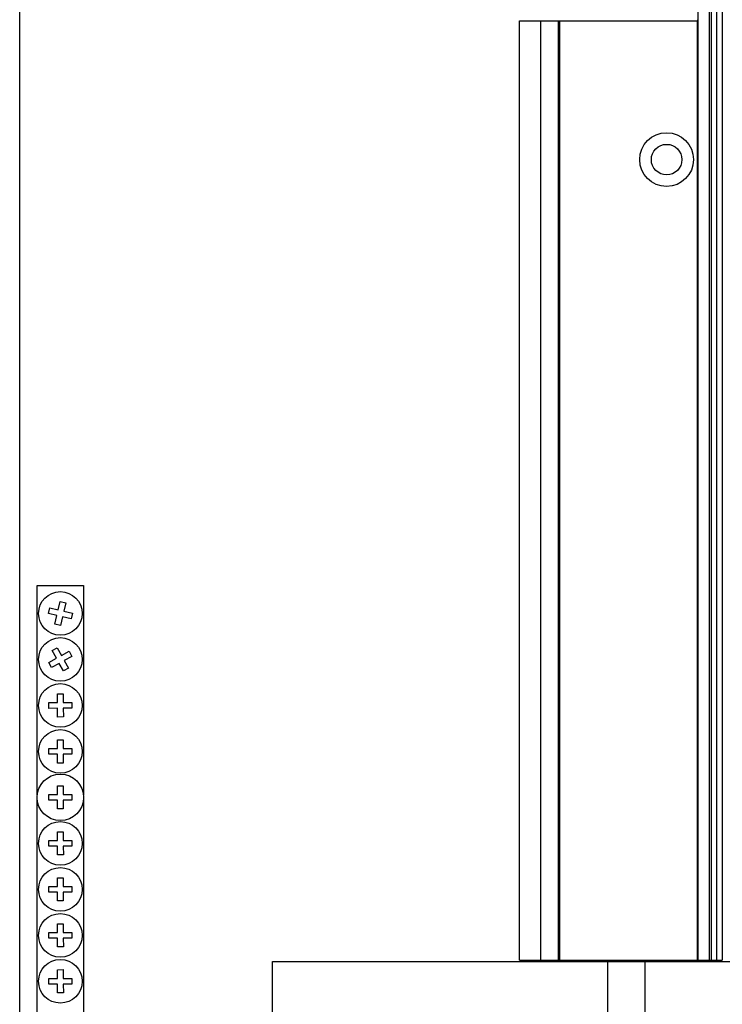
# Model space of a CAD drawing. Header units: millimetres. Extents: x 68 to 418, y 48 to 619.
# Tile 2 of 5: x 68 to 189, y 265 to 435. Entities that reach past the tile are written whole.
import ezdxf

# ---------------------------------------------------------------- set-up
doc = ezdxf.new("R2010")
doc.units = ezdxf.units.MM
doc.header["$LTSCALE"] = 43.754454
doc.layers.get('0').update_dxf_attribs({"linetype": 'CONTINUOUS'})

msp = doc.modelspace()

# ---------------------------------------------------------------- linework, layer by layer
at = {"color": 7, "linetype": 'Continuous'}
for p, q in [((68.47, 48.06), (68.47, 619.06)), ((187.5, 597.86), (187.5, 272.56)), ((185.27, 272.56), (185.28, 435.86)), ((187.16, 435.86), (187.15, 272.56)), ((188.41, 435.86), (188.41, 272.56)), ((189.42, 435.86), (189.42, 272.56)), ((154.54, 272.56), (154.54, 434.36)), ((154.54, 434.36), (185.19, 434.36)), ((158.17, 272.56), (158.17, 434.36)), ((161.2, 434.36), (161.2, 272.56)), ((161.45, 272.56), (161.45, 434.36)), ((185.19, 434.56), (185.19, 434.36)), ((185.19, 272.56), (185.19, 434.36)), ((71.5, 301.08), (71.5, 337.13)), ((71.5, 337.13), (79.43, 337.13)), ((79.43, 337.13), (79.43, 301.07)), ((75.09, 332.9), (75.44, 334.36)), ((75.44, 334.36), (76.41, 334.13)), ((76.41, 334.13), (76.07, 332.67)), ((73.41, 332.28), (73.64, 333.25)), ((73.64, 333.25), (75.09, 332.9)), ((76.07, 332.67), (77.53, 332.33)), ((74.86, 331.93), (73.41, 332.28)), ((74.52, 330.47), (74.86, 331.93)), ((75.84, 331.7), (75.49, 330.24)), ((77.3, 331.36), (75.84, 331.7)), ((77.53, 332.33), (77.3, 331.36)), ((75.49, 330.24), (74.52, 330.47)), ((74.06, 325.89), (74.94, 326.38)), ((74.79, 324.58), (74.06, 325.89)), ((74.94, 326.38), (75.66, 325.06)), ((75.66, 325.06), (76.98, 325.79)), ((76.98, 325.79), (77.46, 324.91)), ((73.47, 323.85), (74.79, 324.58)), ((77.46, 324.91), (76.15, 324.19)), ((76.15, 324.19), (76.87, 322.87)), ((73.96, 322.98), (73.47, 323.85)), ((75.27, 323.7), (73.96, 322.98)), ((75.99, 322.39), (75.27, 323.7)), ((76.87, 322.87), (75.99, 322.39)), ((74.96, 318.46), (75.96, 318.47)), ((74.96, 316.96), (74.96, 318.46)), ((75.96, 318.47), (75.96, 316.97)), ((73.46, 316.95), (74.96, 316.96)), ((73.47, 315.95), (73.46, 316.95)), ((74.97, 315.96), (73.47, 315.95)), ((74.98, 314.46), (74.97, 315.96)), ((75.96, 316.97), (77.46, 316.97)), ((75.97, 315.97), (75.98, 314.47)), ((77.47, 315.97), (75.97, 315.97)), ((77.46, 316.97), (77.47, 315.97)), ((75.98, 314.47), (74.98, 314.46)), ((74.97, 309.04), (74.97, 310.54)), ((74.97, 310.54), (75.97, 310.54)), ((75.97, 310.54), (75.97, 309.04)), ((73.47, 308.04), (73.47, 309.04)), ((73.47, 309.04), (74.97, 309.04)), ((75.97, 309.04), (77.47, 309.04)), ((77.47, 309.04), (77.47, 308.04)), ((74.97, 308.04), (73.47, 308.04)), ((74.97, 306.54), (74.97, 308.04)), ((75.97, 308.04), (75.97, 306.54)), ((77.47, 308.04), (75.97, 308.04)), ((75.97, 306.54), (74.97, 306.54)), ((74.97, 301.12), (74.97, 302.62)), ((74.97, 302.62), (75.97, 302.62)), ((75.97, 302.62), (75.97, 301.12)), ((71.5, 171.23), (71.5, 300.17)), ((73.47, 300.12), (73.47, 301.12)), ((73.47, 301.12), (74.97, 301.12)), ((75.97, 301.12), (77.47, 301.12)), ((77.47, 301.12), (77.47, 300.12)), ((79.43, 300.17), (79.43, 171.94)), ((74.97, 300.12), (73.47, 300.12)), ((74.97, 298.62), (74.97, 300.12)), ((75.97, 298.62), (74.97, 298.62)), ((75.97, 300.12), (75.97, 298.62)), ((77.47, 300.12), (75.97, 300.12)), ((74.96, 294.7), (75.96, 294.71)), ((74.96, 293.2), (74.96, 294.7)), ((75.96, 294.71), (75.96, 293.21)), ((73.46, 293.19), (74.96, 293.2)), ((73.47, 292.19), (73.46, 293.19)), ((74.97, 292.2), (73.47, 292.19)), ((74.98, 290.7), (74.97, 292.2)), ((75.96, 293.21), (77.46, 293.21)), ((75.97, 292.21), (75.98, 290.71)), ((77.47, 292.21), (75.97, 292.21)), ((77.46, 293.21), (77.47, 292.21)), ((75.98, 290.71), (74.98, 290.7)), ((74.97, 285.28), (74.97, 286.78)), ((74.97, 286.78), (75.97, 286.78)), ((75.97, 286.78), (75.97, 285.28)), ((73.47, 284.28), (73.47, 285.28)), ((73.47, 285.28), (74.97, 285.28)), ((75.97, 285.28), (77.47, 285.28)), ((77.47, 285.28), (77.47, 284.28)), ((74.97, 284.28), (73.47, 284.28)), ((74.97, 282.78), (74.97, 284.28)), ((75.97, 284.28), (75.97, 282.78)), ((77.47, 284.28), (75.97, 284.28)), ((75.97, 282.78), (74.97, 282.78)), ((74.96, 278.86), (75.96, 278.87)), ((74.96, 277.36), (74.96, 278.86)), ((75.96, 278.87), (75.96, 277.37)), ((73.46, 277.35), (74.96, 277.36)), ((73.47, 276.35), (73.46, 277.35)), ((75.96, 277.37), (77.46, 277.37)), ((77.46, 277.37), (77.47, 276.37)), ((74.97, 276.36), (73.47, 276.35)), ((74.98, 274.86), (74.97, 276.36)), ((75.98, 274.87), (74.98, 274.86)), ((75.97, 276.37), (75.98, 274.87)), ((77.47, 276.37), (75.97, 276.37)), ((111.97, 150.45), (111.97, 272.35)), ((111.97, 272.35), (374.97, 272.35)), ((112.02, 94.76), (112.02, 272.35)), ((154.54, 272.56), (189.42, 272.56)), ((169.69, 272.35), (169.69, 237.51)), ((176.17, 237.51), (176.17, 272.35)), ((185.59, 272.56), (185.59, 272.35)), ((185.99, 272.56), (185.99, 272.35)), ((74.96, 270.94), (75.96, 270.95)), ((74.96, 269.44), (74.96, 270.94)), ((75.96, 270.95), (75.96, 269.45)), ((112.02, 269.65), (111.97, 269.65)), ((73.46, 269.43), (74.96, 269.44)), ((73.47, 268.43), (73.46, 269.43)), ((74.97, 268.44), (73.47, 268.43)), ((74.98, 266.94), (74.97, 268.44)), ((75.96, 269.45), (77.46, 269.45)), ((75.97, 268.45), (75.98, 266.95)), ((77.47, 268.45), (75.97, 268.45)), ((77.46, 269.45), (77.47, 268.45)), ((75.98, 266.95), (74.98, 266.94))]:
    msp.add_line(p, q, dxfattribs=at)
for centre, radius in [((179.85, 410.46), 4.63), ((179.85, 410.46), 2.63), ((75.47, 332.3), 3.75), ((75.47, 324.38), 3.75), ((75.47, 316.46), 3.75), ((75.47, 308.54), 3.75), ((75.47, 300.62), 4), ((75.47, 292.7), 3.75), ((75.47, 284.78), 3.75), ((75.47, 276.86), 3.75), ((75.47, 268.94), 3.75)]:
    msp.add_circle(centre, radius, dxfattribs=at)

doc.saveas('drawing.dxf')
